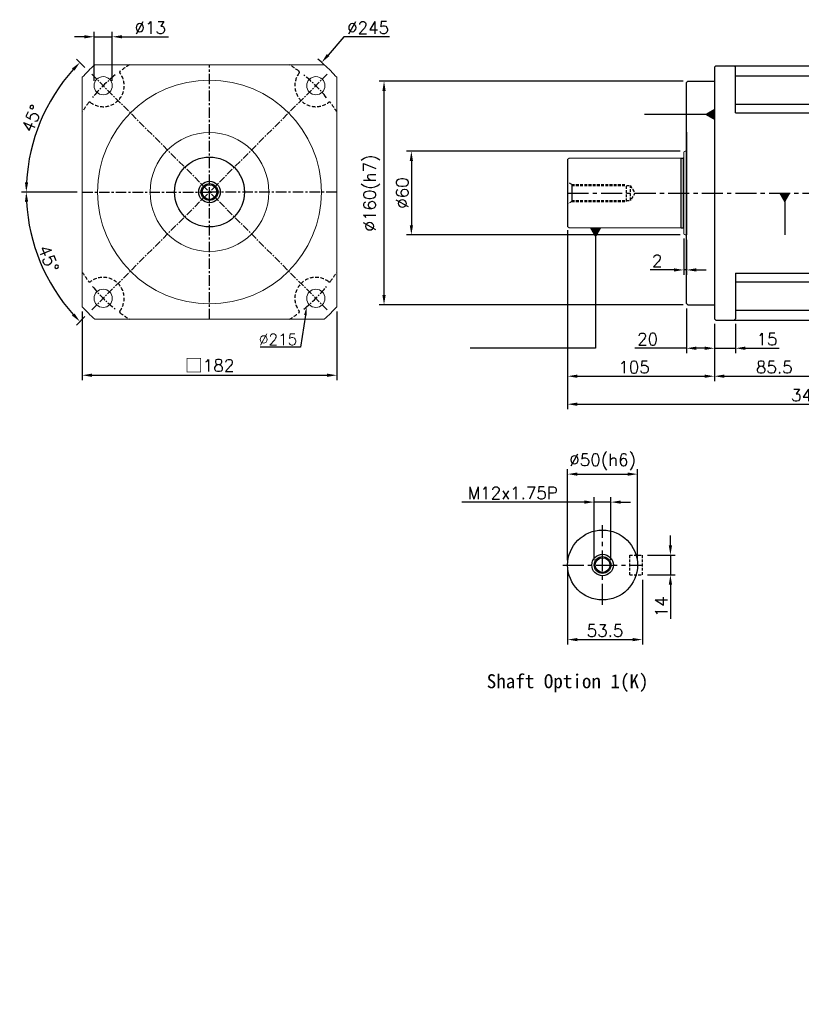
# Model space of a CAD drawing. Header units: millimetres. Extents: x -310 to 799, y -19 to 708.
# Tile 1 of 2: x -310 to 249, y -19 to 685. Entities that reach past the tile are written whole.
import ezdxf
from ezdxf import colors
from ezdxf.entities.mleader import LeaderData, LeaderLine
from ezdxf.math import Vec2, Vec3

# ---------------------------------------------------------------- set-up
doc = ezdxf.new("R2010")
doc.units = ezdxf.units.MM
doc.header["$LTSCALE"] = 4
for name, pattern in [('CENTER', [2, 1.25, -0.25, 0.25, -0.25]), ('DASHED', [0.75, 0.5, -0.25]), ('DASHED2', [9.525, 6.35, -3.175])]:
    doc.linetypes.add(name, pattern=pattern)
for name, color, linetype in [('DIM', 6, 'Continuous'), ('MF150X1-011', 7, 'Continuous'), ('MF150X1-012', 7, 'Continuous'), ('MF180X1-012', 7, 'Continuous'), ('圖框', 7, 'Continuous')]:
    doc.layers.add(name, color=color, linetype=linetype)
doc.styles.get("Standard").update_dxf_attribs({"font": 'romans.shx'})
doc.dimstyles.new('R', dxfattribs={"dimscale": 3.5, "dimtxt": 2.5, "dimasz": 2, "dimexe": 1, "dimexo": 1, "dimgap": 0.6, "dimtad": 1, "dimtoh": 1, "dimdec": 4, "dimdsep": 46, "dimtxsty": 'Standard', "dimcen": 0.5, "dimdle": 1, "dimclrt": 7, "dimadec": 4, "dimazin": 2, "dimtfac": 1, "dimtdec": 4, "dimtofl": 0, "dimtmove": 0, "dimatfit": 3, "dimfxl": 1, "dimtolj": 1, "dimarcsym": 0})
doc.dimstyles.get("Standard").update_dxf_attribs({"dimscale": 3.5, "dimtxt": 2.5, "dimasz": 2, "dimexe": 1, "dimexo": 1, "dimgap": 0.6, "dimtad": 1, "dimdec": 4, "dimdsep": 46, "dimtxsty": 'Standard', "dimcen": 0.5, "dimdle": 1, "dimclrt": 7, "dimadec": 4, "dimazin": 2, "dimtfac": 1, "dimtdec": 4, "dimtofl": 0, "dimtmove": 0, "dimatfit": 3, "dimfxl": 1, "dimtolj": 1, "dimarcsym": 0})

# ---------------------------------------------------------------- blocks, each defined once
blk = doc.blocks.new('*D115')
at = {"layer": 'Defpoints', "color": 0, "ltscale": 2}
for p in [(112.9, 339.94), (100.9, 294.94), (112.9, 294.94)]:
    blk.add_point(p, dxfattribs=at)
at = {"layer": 'DIM', "color": 0, "lineweight": -2, "ltscale": 2}
for p, q in [((93.9, 339.94), (6.21, 339.94)), ((100.9, 298.44), (100.9, 343.44)), ((112.9, 339.94), (100.9, 339.94)), ((112.9, 298.44), (112.9, 343.44)), ((119.9, 339.94), (126.9, 339.94))]:
    blk.add_line(p, q, dxfattribs=at)
at = {"layer": 'DIM', "color": 0, "ltscale": 2}
for points in [[(93.9, 341.11), (93.9, 338.78), (100.9, 339.94)], [(119.9, 341.11), (119.9, 338.78), (112.9, 339.94)]]:
    blk.add_solid(points, dxfattribs=at)
at = {"layer": 'DIM', "color": 7, "ltscale": 2, "insert": (42.68, 346.42), "char_height": 8.75, "attachment_point": 5}
blk.add_mtext('\\A1;M12x1.75P', dxfattribs=at)
blk = doc.blocks.new('*D116')
at = {"layer": 'Defpoints', "color": 0, "ltscale": 2}
for p in [(131.9, 359.94), (81.9, 294.94), (131.9, 294.94)]:
    blk.add_point(p, dxfattribs=at)
at = {"layer": 'DIM', "color": 0, "lineweight": -2, "ltscale": 2}
for p, q in [((81.9, 298.44), (81.9, 363.44)), ((88.9, 359.94), (124.9, 359.94)), ((131.9, 298.44), (131.9, 363.44))]:
    blk.add_line(p, q, dxfattribs=at)
at = {"layer": 'DIM', "color": 0, "ltscale": 2}
for points in [[(88.9, 361.11), (88.9, 358.78), (81.9, 359.94)], [(124.9, 361.11), (124.9, 358.78), (131.9, 359.94)]]:
    blk.add_solid(points, dxfattribs=at)
at = {"layer": 'DIM', "color": 7, "ltscale": 2, "insert": (106.9, 368.71), "char_height": 8.75, "attachment_point": 5}
blk.add_mtext('\\A1;%%C50(h6)', dxfattribs=at)
blk = doc.blocks.new('*D117')
at = {"layer": 'Defpoints', "color": 0, "ltscale": 2}
for p in [(81.9, 294.94), (135.4, 287.94), (135.4, 241.62)]:
    blk.add_point(p, dxfattribs=at)
at = {"layer": 'DIM', "color": 0, "lineweight": -2, "ltscale": 2}
for p, q in [((81.9, 291.44), (81.9, 238.12)), ((135.4, 284.44), (135.4, 238.12)), ((88.9, 241.62), (128.4, 241.62))]:
    blk.add_line(p, q, dxfattribs=at)
at = {"layer": 'DIM', "color": 0, "ltscale": 2}
for points in [[(88.9, 242.78), (88.9, 240.45), (81.9, 241.62)], [(128.4, 242.78), (128.4, 240.45), (135.4, 241.62)]]:
    blk.add_solid(points, dxfattribs=at)
at = {"layer": 'DIM', "color": 7, "ltscale": 2, "insert": (108.65, 248.09), "char_height": 8.75, "attachment_point": 5}
blk.add_mtext('\\A1;53.5', dxfattribs=at)
blk = doc.blocks.new('*D118')
at = {"layer": 'Defpoints', "color": 0, "ltscale": 2}
for p in [(135.4, 301.94), (135.4, 287.94), (155.4, 287.94)]:
    blk.add_point(p, dxfattribs=at)
at = {"layer": 'DIM', "color": 0, "lineweight": -2, "ltscale": 2}
for p, q in [((155.4, 308.94), (155.4, 315.94)), ((138.9, 301.94), (158.9, 301.94)), ((155.4, 301.94), (155.4, 287.94)), ((138.9, 287.94), (158.9, 287.94)), ((155.4, 280.94), (155.4, 256.41))]:
    blk.add_line(p, q, dxfattribs=at)
at = {"layer": 'DIM', "color": 0, "ltscale": 2}
for points in [[(154.23, 308.94), (156.57, 308.94), (155.4, 301.94)], [(154.23, 280.94), (156.57, 280.94), (155.4, 287.94)]]:
    blk.add_solid(points, dxfattribs=at)
at = {"layer": 'DIM', "color": 7, "ltscale": 2, "insert": (148.92, 265.18), "char_height": 8.75, "attachment_point": 5, "rotation": 90}
blk.add_mtext('\\A1;14', dxfattribs=at)
blk = doc.blocks.new('*D94')
at = {"layer": 'Defpoints', "color": 0, "ltscale": 2}
for p in [(165.9, 590.94), (-29.79, 530.94), (165.9, 530.94)]:
    blk.add_point(p, dxfattribs=at)
at = {"layer": 'DIM', "color": 0, "lineweight": -2, "ltscale": 2}
for p, q in [((162.4, 590.94), (-33.29, 590.94)), ((-29.79, 583.94), (-29.79, 537.94)), ((162.4, 530.94), (-33.29, 530.94))]:
    blk.add_line(p, q, dxfattribs=at)
at = {"layer": 'DIM', "color": 0, "ltscale": 2}
for points in [[(-30.96, 583.94), (-28.62, 583.94), (-29.79, 590.94)], [(-30.96, 537.94), (-28.62, 537.94), (-29.79, 530.94)]]:
    blk.add_solid(points, dxfattribs=at)
at = {"layer": 'DIM', "color": 7, "ltscale": 2, "insert": (-36.27, 560.93), "char_height": 8.75, "attachment_point": 5, "rotation": 90}
blk.add_mtext('\\A1;%%C60', dxfattribs=at)
blk = doc.blocks.new('*D95')
at = {"layer": 'Defpoints', "color": 0, "ltscale": 2}
for p in [(-49.33, 640.94), (167.9, 640.94), (167.9, 480.94)]:
    blk.add_point(p, dxfattribs=at)
at = {"layer": 'DIM', "color": 0, "lineweight": -2, "ltscale": 2}
for p, q in [((164.4, 640.94), (-52.83, 640.94)), ((-49.33, 487.94), (-49.33, 633.94)), ((164.4, 480.94), (-52.83, 480.94))]:
    blk.add_line(p, q, dxfattribs=at)
at = {"layer": 'DIM', "color": 0, "ltscale": 2}
for points in [[(-50.5, 633.94), (-48.17, 633.94), (-49.33, 640.94)], [(-50.5, 487.94), (-48.17, 487.94), (-49.33, 480.94)]]:
    blk.add_solid(points, dxfattribs=at)
at = {"layer": 'DIM', "color": 7, "ltscale": 2, "insert": (-58.1, 560.94), "char_height": 8.75, "attachment_point": 5, "rotation": 90}
blk.add_mtext('\\A1;%%C160(h7)', dxfattribs=at)
blk = doc.blocks.new('*D96')
at = {"layer": 'Defpoints', "color": 0, "ltscale": 2}
for p in [(166.9, 481.94), (186.9, 470.94), (186.9, 449.94)]:
    blk.add_point(p, dxfattribs=at)
at = {"layer": 'DIM', "color": 0, "lineweight": -2, "ltscale": 2}
for p, q in [((166.9, 478.44), (166.9, 446.44)), ((186.9, 467.44), (186.9, 446.44)), ((166.9, 449.94), (129.9, 449.94)), ((179.9, 449.94), (173.9, 449.94))]:
    blk.add_line(p, q, dxfattribs=at)
at = {"layer": 'DIM', "color": 0, "ltscale": 2}
for points in [[(173.9, 451.11), (173.9, 448.78), (166.9, 449.94)], [(179.9, 451.11), (179.9, 448.78), (186.9, 449.94)]]:
    blk.add_solid(points, dxfattribs=at)
at = {"layer": 'DIM', "color": 7, "ltscale": 2, "insert": (139.08, 456.42), "char_height": 8.75, "attachment_point": 5}
blk.add_mtext('\\A1;20', dxfattribs=at)
blk = doc.blocks.new('*D97')
at = {"layer": 'Defpoints', "color": 0, "ltscale": 2}
for p in [(81.9, 537.94), (186.9, 470.94), (186.9, 429.94)]:
    blk.add_point(p, dxfattribs=at)
at = {"layer": 'DIM', "color": 0, "lineweight": -2, "ltscale": 2}
for p, q in [((81.9, 534.44), (81.9, 426.44)), ((186.9, 467.44), (186.9, 426.44)), ((88.9, 429.94), (179.9, 429.94))]:
    blk.add_line(p, q, dxfattribs=at)
at = {"layer": 'DIM', "color": 0, "ltscale": 2}
for points in [[(88.9, 431.11), (88.9, 428.78), (81.9, 429.94)], [(179.9, 431.11), (179.9, 428.78), (186.9, 429.94)]]:
    blk.add_solid(points, dxfattribs=at)
at = {"layer": 'DIM', "color": 7, "ltscale": 2, "insert": (129.4, 436.42), "char_height": 8.75, "attachment_point": 5}
blk.add_mtext('\\A1;105', dxfattribs=at)
blk = doc.blocks.new('*D98')
at = {"layer": 'Defpoints', "color": 0, "ltscale": 2}
for p in [(186.9, 470.94), (272.4, 470.94), (272.4, 429.94)]:
    blk.add_point(p, dxfattribs=at)
at = {"layer": 'DIM', "color": 0, "lineweight": -2, "ltscale": 2}
for p, q in [((186.9, 467.44), (186.9, 426.44)), ((272.4, 467.44), (272.4, 426.44)), ((193.9, 429.94), (265.4, 429.94))]:
    blk.add_line(p, q, dxfattribs=at)
at = {"layer": 'DIM', "color": 0, "ltscale": 2}
for points in [[(193.9, 431.11), (193.9, 428.78), (186.9, 429.94)], [(265.4, 431.11), (265.4, 428.78), (272.4, 429.94)]]:
    blk.add_solid(points, dxfattribs=at)
at = {"layer": 'DIM', "color": 7, "ltscale": 2, "insert": (229.65, 436.42), "char_height": 8.75, "attachment_point": 5}
blk.add_mtext('\\A1;85.5', dxfattribs=at)
blk = doc.blocks.new('*D101')
at = {"layer": 'Defpoints', "color": 0, "ltscale": 2}
for p in [(81.9, 537.94), (423.9, 470.94), (423.9, 409.94)]:
    blk.add_point(p, dxfattribs=at)
at = {"layer": 'DIM', "color": 0, "lineweight": -2, "ltscale": 2}
for p, q in [((81.9, 534.44), (81.9, 406.44)), ((423.9, 467.44), (423.9, 406.44)), ((88.9, 409.94), (416.9, 409.94))]:
    blk.add_line(p, q, dxfattribs=at)
at = {"layer": 'DIM', "color": 0, "ltscale": 2}
for points in [[(88.9, 411.11), (88.9, 408.78), (81.9, 409.94)], [(416.9, 411.11), (416.9, 408.78), (423.9, 409.94)]]:
    blk.add_solid(points, dxfattribs=at)
at = {"layer": 'DIM', "color": 7, "ltscale": 2, "insert": (252.9, 416.42), "char_height": 8.75, "attachment_point": 5}
blk.add_mtext('\\A1;342', dxfattribs=at)
blk = doc.blocks.new('A$C528607CF')
for p, q in [((20, 181), (21, 182)), ((21, 182), (104.5, 182)), ((0, 170), (1, 171)), ((0, 12), (0, 170)), ((1, 171), (20, 171)), ((35, 174.66), (105.5, 174.66)), ((35, 154.53), (105.5, 154.53)), ((35, 148.23), (105.5, 148.23)), ((35, 33.77), (105.5, 33.77)), ((35, 27.47), (105.5, 27.47)), ((0, 12), (1, 11)), ((1, 11), (20, 11)), ((35, 7.34), (105.5, 7.34)), ((21, 0), (34, 0)), ((34, 0), (104.5, 0))]:
    blk.add_line(p, q)
for points in [[(34, 182), (34.33, 181.67), (34.67, 181.33), (35, 181)], [(105.5, 181), (105.17, 181.33), (104.83, 181.67), (104.5, 182)], [(21, 0), (20.67, 0.33), (20.33, 0.67), (20, 1)], [(34, 0), (34.33, 0.33), (34.67, 0.67), (35, 1)], [(105.5, 1), (105.17, 0.67), (104.83, 0.33), (104.5, 0)]]:
    blk.add_open_spline(points, degree=3)
at = {"layer": 'DIM', "color": 0}
blk.add_line((105.5, 1), (105.5, 181), dxfattribs=at)
at = {"layer": 'MF150X1-011'}
for p, q in [((20, 181), (20, 1)), ((35, 148.23), (35, 181)), ((35, 33.77), (35, 1))]:
    blk.add_line(p, q, dxfattribs=at)
blk = doc.blocks.new('*D106')
at = {"layer": 'Defpoints', "color": 0, "ltscale": 2}
for p in [(186.9, 470.94), (201.9, 470.94), (201.9, 449.94)]:
    blk.add_point(p, dxfattribs=at)
at = {"layer": 'DIM', "color": 0, "lineweight": -2, "ltscale": 2}
for p, q in [((186.9, 467.44), (186.9, 446.44)), ((201.9, 467.44), (201.9, 446.44)), ((179.9, 449.94), (172.9, 449.94)), ((186.9, 449.94), (201.9, 449.94)), ((208.9, 449.94), (233.02, 449.94))]:
    blk.add_line(p, q, dxfattribs=at)
at = {"layer": 'DIM', "color": 0, "ltscale": 2}
for points in [[(179.9, 451.11), (179.9, 448.78), (186.9, 449.94)], [(208.9, 451.11), (208.9, 448.78), (201.9, 449.94)]]:
    blk.add_solid(points, dxfattribs=at)
at = {"layer": 'DIM', "color": 7, "ltscale": 2, "insert": (224.46, 456.42), "char_height": 8.75, "attachment_point": 5}
blk.add_mtext('\\A1;15', dxfattribs=at)
blk = doc.blocks.new('*D107')
at = {"layer": 'Defpoints', "color": 0, "ltscale": 2}
for p in [(164.9, 531.94), (166.9, 530.94), (164.9, 505.94)]:
    blk.add_point(p, dxfattribs=at)
at = {"layer": 'DIM', "color": 0, "lineweight": -2, "ltscale": 2}
for p, q in [((164.9, 528.44), (164.9, 502.44)), ((166.9, 527.44), (166.9, 502.44)), ((157.9, 505.94), (140.87, 505.94)), ((166.9, 505.94), (164.9, 505.94)), ((173.9, 505.94), (180.9, 505.94))]:
    blk.add_line(p, q, dxfattribs=at)
at = {"layer": 'DIM', "color": 0, "ltscale": 2}
for points in [[(157.9, 507.11), (157.9, 504.78), (164.9, 505.94)], [(173.9, 507.11), (173.9, 504.78), (166.9, 505.94)]]:
    blk.add_solid(points, dxfattribs=at)
at = {"layer": 'DIM', "color": 7, "ltscale": 2, "insert": (145.88, 512.42), "char_height": 8.75, "attachment_point": 5}
blk.add_mtext('\\A1;2', dxfattribs=at)
blk = doc.blocks.new('*D108')
at = {"layer": 'Defpoints', "color": 0, "ltscale": 2}
for p in [(-93.92, 654.28), (-254.24, 469.02)]:
    blk.add_point(p, dxfattribs=at)
at = {"layer": 'DIM', "color": 0, "lineweight": -2, "ltscale": 2}
for p, q in [((-78.03, 672.65), (-89.34, 659.57)), ((-45.51, 672.65), (-78.03, 672.65)), ((-174.08, 559.9), (-174.08, 563.4)), ((-175.83, 561.65), (-172.33, 561.65))]:
    blk.add_line(p, q, dxfattribs=at)
blk.add_arc((-174.08, 561.65), 122.5, 47.97537, 50.7648, dxfattribs=at)
at = {"layer": 'DIM', "color": 0, "ltscale": 2}
blk.add_solid([(-90.22, 660.34), (-88.46, 658.81), (-93.92, 654.28)], dxfattribs=at)
at = {"layer": 'DIM', "color": 7, "ltscale": 2, "insert": (-60.72, 679.12), "char_height": 8.75, "attachment_point": 5}
blk.add_mtext('\\A1;∅245', dxfattribs=at)
blk = doc.blocks.new('*D109')
at = {"layer": 'Defpoints', "color": 0, "ltscale": 2}
for p in [(-260.7, 648.27), (-287.53, 627.15), (-265.08, 561.65), (-83.08, 561.65), (-87.46, 475.03)]:
    blk.add_point(p, dxfattribs=at)
at = {"layer": 'DIM', "color": 0, "lineweight": -2, "ltscale": 2}
for p, q in [((-263.18, 650.74), (-269.19, 656.75)), ((-268.58, 561.65), (-308.58, 561.65))]:
    blk.add_line(p, q, dxfattribs=at)
blk.add_arc((-174.08, 561.65), 131, 138.06197, 176.93803, dxfattribs=at)
at = {"layer": 'DIM', "color": 0, "ltscale": 2}
for points in [[(-272.38, 650), (-270.68, 648.4), (-266.71, 654.28)], [(-303.73, 568.61), (-306.06, 568.68), (-305.08, 561.65)]]:
    blk.add_solid(points, dxfattribs=at)
at = {"layer": 'DIM', "color": 7, "ltscale": 2, "insert": (-301.09, 614.26), "char_height": 8.75, "attachment_point": 5, "rotation": 67.5}
blk.add_mtext('\\A1;45°', dxfattribs=at)
blk = doc.blocks.new('*D110')
at = {"layer": 'Defpoints', "color": 0, "ltscale": 2}
for p in [(-87.46, 648.27), (-265.08, 561.65), (-83.08, 561.65), (-300.62, 527.74), (-260.7, 475.03)]:
    blk.add_point(p, dxfattribs=at)
at = {"layer": 'DIM', "color": 0, "lineweight": -2, "ltscale": 2}
for p, q in [((-268.58, 561.65), (-308.58, 561.65)), ((-263.18, 472.55), (-269.19, 466.54))]:
    blk.add_line(p, q, dxfattribs=at)
blk.add_arc((-174.08, 561.65), 131, 183.06197, 221.93803, dxfattribs=at)
at = {"layer": 'DIM', "color": 0, "ltscale": 2}
for points in [[(-306.06, 554.62), (-303.73, 554.68), (-305.08, 561.65)], [(-270.68, 474.9), (-272.38, 473.29), (-266.71, 469.02)]]:
    blk.add_solid(points, dxfattribs=at)
at = {"layer": 'DIM', "color": 7, "ltscale": 2, "insert": (-289.13, 513.99), "char_height": 8.75, "attachment_point": 5, "rotation": 292.5}
blk.add_mtext('\\A1;45°', dxfattribs=at)
blk = doc.blocks.new('*D111')
at = {"layer": 'Defpoints', "color": 0, "ltscale": 2}
for p in [(-243.6, 672.65), (-256.6, 637.66), (-243.6, 637.66)]:
    blk.add_point(p, dxfattribs=at)
at = {"layer": 'DIM', "color": 0, "lineweight": -2, "ltscale": 2}
for p, q in [((-256.6, 641.16), (-256.6, 676.15)), ((-243.6, 641.16), (-243.6, 676.15)), ((-263.6, 672.65), (-270.6, 672.65)), ((-256.6, 672.65), (-243.6, 672.65)), ((-236.6, 672.65), (-203.31, 672.65))]:
    blk.add_line(p, q, dxfattribs=at)
at = {"layer": 'DIM', "color": 0, "ltscale": 2}
for points in [[(-263.6, 673.81), (-263.6, 671.48), (-256.6, 672.65)], [(-236.6, 673.81), (-236.6, 671.48), (-243.6, 672.65)]]:
    blk.add_solid(points, dxfattribs=at)
at = {"layer": 'DIM', "color": 7, "ltscale": 2, "insert": (-216.45, 679.12), "char_height": 8.75, "attachment_point": 5}
blk.add_mtext('\\A1;%%C13', dxfattribs=at)
blk = doc.blocks.new('*D112')
at = {"layer": 'Defpoints', "color": 0}
for p in [(-265.08, 479.64), (-83.08, 479.64), (-83.08, 430.65)]:
    blk.add_point(p, dxfattribs=at)
at = {"layer": 'DIM', "color": 0, "lineweight": -2}
for p, q in [((-265.08, 476.14), (-265.08, 427.15)), ((-83.08, 476.14), (-83.08, 427.15)), ((-258.08, 430.65), (-90.08, 430.65))]:
    blk.add_line(p, q, dxfattribs=at)
at = {"layer": 'DIM', "color": 0}
for points in [[(-258.08, 431.81), (-258.08, 429.48), (-265.08, 430.65)], [(-90.08, 431.81), (-90.08, 429.48), (-83.08, 430.65)]]:
    blk.add_solid(points, dxfattribs=at)
at = {"layer": 'DIM', "color": 7, "insert": (-174.08, 437.49), "char_height": 8.75, "attachment_point": 5}
blk.add_mtext('\\A1;{\\fPMingLiU|b0|i0|c136|p18;\\H1.083x;\\C0;□}182', dxfattribs=at)
blk = doc.blocks.new('A$C43C63D3A')
at = {"color": 0, "linetype": 'Continuous', "lineweight": 15}
for p, q in [((173.01, 182), (8.99, 182)), ((0, 8.99), (0, 173.01)), ((182, 8.99), (182, 173.01)), ((8.99, 0), (173.01, 0))]:
    blk.add_line(p, q, dxfattribs=at)
at = {"color": 0, "linetype": 'CENTER', "ltscale": 1.5}
for p, q in [((91, 0), (91, 182)), ((0, 91), (91, 91)), ((182, 91), (91, 91))]:
    blk.add_line(p, q, dxfattribs=at)
at = {"color": 0, "linetype": 'Continuous', "lineweight": 15}
for centre in [(14.99, 167.01), (167.01, 167.01), (14.99, 14.99), (167.01, 14.99)]:
    blk.add_circle(centre, 6.5, dxfattribs=at)
for radius, start, end in [(122.5, 132.02463, 137.97537), (122.5, 42.02463, 47.97537), (80, 90, 270), (80, 270, 90), (42.5, 90, 270), (42.5, 270, 90), (122.5, 222.02463, 227.97537), (122.5, 312.02463, 317.97537)]:
    blk.add_arc((91, 91), radius, start, end, dxfattribs=at)
at = {"layer": 'MF150X1-011', "color": 0, "linetype": 'CENTER'}
for p in [(6.85, 175.15), (175.15, 175.15), (6.85, 6.85), (175.15, 6.85)]:
    blk.add_line(p, (91, 91), dxfattribs=at)
at = {"layer": 'MF150X1-011', "color": 0, "linetype": 'DASHED2', "ltscale": 0.1}
for centre, radius, start, end in [((14.99, 167.01), 15, 232.85276, 37.14724), ((27.74, 176.68), 1, 126.44111, 217.14724), ((91, 91), 107.5, 122.16574, 126.44111), ((91, 91), 107.5, 53.55889, 57.83426), ((167.01, 167.01), 15, 142.85276, 307.14724), ((154.26, 176.68), 1, 322.85276, 53.55889), ((5.32, 154.26), 1, 52.85276, 143.55889), ((176.68, 154.26), 1, 36.44111, 127.14724), ((91, 91), 107.5, 143.55889, 147.83426), ((91, 91), 107.5, 32.16574, 36.44111), ((91, 91), 107.5, 212.16574, 216.44111), ((14.99, 14.99), 15, 322.85276, 127.14724), ((167.01, 14.99), 15, 52.85276, 217.14724), ((91, 91), 107.5, 323.55889, 327.83426), ((5.32, 27.74), 1, 216.44111, 307.14724), ((176.68, 27.74), 1, 232.85276, 323.55889), ((27.74, 5.32), 1, 142.85276, 233.55889), ((91, 91), 107.5, 233.55889, 237.83426), ((91, 91), 107.5, 302.16574, 306.44111), ((154.26, 5.32), 1, 306.44111, 37.14724)]:
    blk.add_arc(centre, radius, start, end, dxfattribs=at)
at = {"layer": 'MF150X1-011', "color": 0, "linetype": 'CENTER'}
for start, end in [(128.86776, 141.13224), (38.86776, 51.13224), (218.86776, 231.13224), (308.86776, 321.13224)]:
    blk.add_arc((91, 91), 107.5, start, end, dxfattribs=at)
blk = doc.blocks.new('A$C75820E9E')
at = {"layer": 'MF180X1-012', "color": 0}
for radius in [25, 7.71, 6, 5.25]:
    blk.add_circle((25, 25), radius, dxfattribs=at)
blk = doc.blocks.new('A$C1AFE346F')
at = {"color": 0, "linetype": 'Continuous', "lineweight": 15}
for p, q in [((83, 72.5), (83, 14.5)), ((84, 73.5), (85, 73.5)), ((0, 67.5), (1, 68.5)), ((1, 68.5), (81, 68.5)), ((1, 18.5), (0, 19.5)), ((81, 18.5), (1, 18.5)), ((85, 13.5), (84, 13.5))]:
    blk.add_line(p, q, dxfattribs=at)
for centre, start, end in [((84, 72.5), 90, 180), ((84, 14.5), 180, 270)]:
    blk.add_arc(centre, 1, start, end, dxfattribs=at)
at = {"layer": 'MF150X1-012', "color": 0}
blk.add_line((0, 67.5), (0, 19.5), dxfattribs=at)
at = {"layer": 'MF180X1-012', "color": 0}
for p, q in [((81, 68.5), (81, 18.5)), ((81.26, 68.4), (82.6, 68.4)), ((81.26, 18.6), (81.26, 68.4)), ((82.6, 68.4), (82.6, 18.6)), ((81.26, 18.6), (82.6, 18.6))]:
    blk.add_line(p, q, dxfattribs=at)
for centre, start, end in [((81.26, 68.8), 228.59038, 270), ((82.6, 68.8), 270, 0), ((81.26, 18.2), 90, 131.40962), ((82.6, 18.2), 0, 90)]:
    blk.add_arc(centre, 0.4, start, end, dxfattribs=at)
at = {"layer": '圖框', "color": 0}
for p in [(85, 87), (85, 0)]:
    blk.add_line(p, (85, 13.5), dxfattribs=at)

msp = doc.modelspace()

# ---------------------------------------------------------------- linework, layer by layer
at = {"color": 0, "linetype": 'DASHED'}
for p, q in [((84.89893, 566.94472), (81.89893, 568.67677)), ((84.89893, 566.94472), (123.89893, 566.94472)), ((84.89893, 566.19472), (126.89893, 566.19472)), ((123.89893, 554.94472), (123.89893, 566.94472)), ((126.89893, 555.69472), (126.89893, 566.19472)), ((126.89893, 566.19472), (129.92993, 560.94472)), ((129.92993, 560.94472), (126.89893, 555.69472)), ((84.89893, 554.94472), (81.89893, 553.21267)), ((84.89893, 555.69472), (126.89893, 555.69472)), ((84.89893, 554.94472), (123.89893, 554.94472))]:
    msp.add_line(p, q, dxfattribs=at)
at = {"color": 0}
msp.add_line((84.89893, 566.94472), (84.89893, 554.94472), dxfattribs=at)
at = {"color": 0, "linetype": 'CENTER', "ltscale": 3}
msp.add_line((81.89893, 560.94472), (423.89893, 560.94472), dxfattribs=at)
at = {"layer": 'MF180X1-012', "color": 0, "linetype": 'CENTER', "ltscale": 3}
for p, q in [((106.89893, 266.44472), (106.89893, 323.44472)), ((78.39893, 294.94472), (135.39893, 294.94472))]:
    msp.add_line(p, q, dxfattribs=at)
at = {"layer": 'MF180X1-012', "color": 0, "linetype": 'DASHED'}
for p, q in [((126.39893, 301.94472), (135.39893, 301.94472)), ((126.39893, 287.94472), (126.39893, 301.94472)), ((135.39893, 287.94472), (135.39893, 301.94472)), ((126.39893, 287.94472), (135.39893, 287.94472))]:
    msp.add_line(p, q, dxfattribs=at)
at = {"layer": 'MF180X1-012', "color": 0}
for radius in [25, 7.7073, 6, 5.25]:
    msp.add_circle((106.89893, 294.94472), radius, dxfattribs=at)

# ---------------------------------------------------------------- block references
at = {"color": 0}
for name, p in [('A$C43C63D3A', (-265.08222, 470.64822)), ('A$C528607CF', (166.89893, 469.94472)), ('A$C75820E9E', (-199.08222, 536.64822))]:
    msp.add_blockref(name, p, dxfattribs=at)
msp.add_blockref('A$C1AFE346F', (81.89893, 517.44472))

# ---------------------------------------------------------------- texts
at = {"color": 0, "insert": (24.09389, 216.85944), "char_height": 10, "width": 155.0957749, "attachment_point": 1}
msp.add_mtext('{\\fDFKai-SB|b1|i0|c0|p65;Shaft Option 1(K)}', dxfattribs=at)
at = {"layer": 'DIM', "color": 7, "char_height": 3.125, "width": 2}
for insert, attachment_point in [((88.33562, 149.09553), 1), ((116.37101, 133.97787), 1), ((11.83562, -4.02947), 9), ((39.87101, -19.14713), 9)]:
    msp.add_mtext('\\A1;', dxfattribs=dict(at, insert=insert, attachment_point=attachment_point))

# ---------------------------------------------------------------- dimensions: what is measured, and where the dimension line sits
at = {"layer": 'DIM', "color": 0, "ltscale": 2}
dim = msp.add_linear_dim(base=(-243.5962, 672.64822), p1=(-256.5962, 637.6622), p2=(-243.5962, 637.6622), text='%%C<>', dimstyle='STANDARD', override={"dimtofl": 1}, dxfattribs=at)
dim.commit()
dim.dimension.update_dxf_attribs({"geometry": '*D111', "text_midpoint": (-216.45454, 679.12322)})
dim = msp.add_diameter_dim_2p(p1=(-254.24308, 469.0173), p2=(-93.92137, 654.27914), dimstyle='R', dxfattribs=at)
dim.commit()
dim.dimension.update_dxf_attribs({"geometry": '*D108', "text_midpoint": (-60.71682, 672.64822), "dimtype": 163})
for base, line1, line2, picture, middle in [((-287.53155, 627.14822), ((-265.08222, 561.64822), (-83.08222, 561.64822)), ((-87.46164, 475.02764), (-260.70281, 648.2688)), '*D109', (-301.09256, 614.25762)), ((-300.61851, 527.74292), ((-260.70281, 475.02764), (-87.46164, 648.2688)), ((-265.08222, 561.64822), (-83.08222, 561.64822)), '*D110', (-289.12832, 513.99457))]:
    dim = msp.add_angular_dim_2l(base=base, line1=line1, line2=line2, dimstyle='STANDARD', dxfattribs=at)
    dim.commit()
    dim.dimension.update_dxf_attribs({"geometry": picture, "text_midpoint": middle})
dim = msp.add_linear_dim(base=(-49.33362, 640.94472), p1=(167.89893, 480.94472), p2=(167.89893, 640.94472), angle=90, text='%%C<>(h7)', dimstyle='STANDARD', dxfattribs=at)
dim.commit()
dim.dimension.update_dxf_attribs({"geometry": '*D95', "text_midpoint": (-58.10029, 560.94472)})
dim = msp.add_linear_dim(base=(-29.79025, 530.94472), p1=(165.89893, 590.94472), p2=(165.89893, 530.94472), angle=90, text='%%C<>', dimstyle='STANDARD', dxfattribs=at)
dim.commit()
dim.dimension.update_dxf_attribs({"geometry": '*D94', "text_midpoint": (-29.79025, 560.9295), "dimtype": 160})
for base, p1, p2, picture, middle in [((186.89893, 429.94472), (81.89893, 537.94472), (186.89893, 470.94472), '*D97', (129.39893, 429.94472)), ((423.89893, 409.94472), (81.89893, 537.94472), (423.89893, 470.94472), '*D101', (252.89893, 409.94472)), ((135.39893, 241.61501), (81.89893, 294.94472), (135.39893, 287.94472), '*D117', (108.64893, 241.61501))]:
    dim = msp.add_linear_dim(base=base, p1=p1, p2=p2, dimstyle='STANDARD', dxfattribs=at)
    dim.commit()
    dim.dimension.update_dxf_attribs({"geometry": picture, "text_midpoint": middle, "dimtype": 160})
for base, p1, p2, picture, middle in [((164.89893, 505.94472), (166.89893, 530.94472), (164.89893, 531.94472), '*D107', (145.88226, 512.41972)), ((201.89893, 449.94472), (186.89893, 470.94472), (201.89893, 470.94472), '*D106', (224.45726, 456.41972))]:
    dim = msp.add_linear_dim(base=base, p1=p1, p2=p2, dimstyle='STANDARD', override={"dimtofl": 1}, dxfattribs=at)
    dim.commit()
    dim.dimension.update_dxf_attribs({"geometry": picture, "text_midpoint": middle})
at = {"layer": 'DIM', "color": 0}
dim = msp.add_linear_dim(base=(-83.08222, 430.64822), p1=(-265.08222, 479.6406), p2=(-83.08222, 479.6406), text='{\\fPMingLiU|b0|i0|c136|p18;\\H1.083x;\\C0;□}<>', dimstyle='STANDARD', dxfattribs=at)
dim.commit()
dim.dimension.update_dxf_attribs({"geometry": '*D112', "text_midpoint": (-174.08222, 430.64822), "dimtype": 160})
at = {"layer": 'DIM', "color": 0, "ltscale": 2}
dim = msp.add_linear_dim(base=(186.89893, 449.94472), p1=(166.89893, 481.94472), p2=(186.89893, 470.94472), dimstyle='STANDARD', override={"dimtofl": 1}, dxfattribs=at)
dim.commit()
dim.dimension.update_dxf_attribs({"geometry": '*D96', "text_midpoint": (139.07893, 449.94472), "dimtype": 160})
dim = msp.add_linear_dim(base=(272.39893, 429.94472), p1=(186.89893, 470.94472), p2=(272.39893, 470.94472), dimstyle='STANDARD', dxfattribs=at)
dim.commit()
dim.dimension.update_dxf_attribs({"geometry": '*D98', "text_midpoint": (229.64893, 436.41972)})
dim = msp.add_linear_dim(base=(131.89893, 359.94472), p1=(81.89893, 294.94472), p2=(131.89893, 294.94472), text='%%C<>(h6)', dimstyle='STANDARD', dxfattribs=at)
dim.commit()
dim.dimension.update_dxf_attribs({"geometry": '*D116', "text_midpoint": (106.89893, 359.94472), "dimtype": 160})
dim = msp.add_linear_dim(base=(112.89893, 339.94472), p1=(100.89893, 294.94472), p2=(112.89893, 294.94472), text='M<>x1.75P', dimstyle='STANDARD', override={"dimtofl": 1}, dxfattribs=at)
dim.commit()
dim.dimension.update_dxf_attribs({"geometry": '*D115', "text_midpoint": (42.6801, 339.94472), "dimtype": 160})
dim = msp.add_linear_dim(base=(155.39893, 287.94472), p1=(135.39893, 301.94472), p2=(135.39893, 287.94472), angle=90, dimstyle='STANDARD', override={"dimtofl": 1}, dxfattribs=at)
dim.commit()
dim.dimension.update_dxf_attribs({"geometry": '*D118', "text_midpoint": (148.92393, 265.17806)})

# ---------------------------------------------------------------- leaders
at = {"layer": 'DIM', "color": 0}
for points, override in [([(186.89893, 617.14428), (136.89893, 617.14428)], {"dimgap": 0.6, "dimtad": 0, "dimldrblk": 'DatumFilled'}), ([(237.10414, 560.94472), (237.10414, 530.94472)], {"dimgap": 0.6, "dimtad": 0, "dimldrblk": 'DatumFilled'}), ([(101.89893, 535.94472), (101.89893, 449.94472), (12.15201, 449.94823)], {"dimldrblk": 'DatumFilled'})]:
    msp.add_leader(points, dimstyle='STANDARD', override=override, dxfattribs=at)
ml = msp.add_multileader_mtext('Standard', dxfattribs=at)
ml.set_content('%%C215')
ml.set_leader_properties()
ml.build(insert=Vec2(0, 0))
ml.multileader.update_dxf_attribs({"text_left_attachment_type": 5, "text_right_attachment_type": 6, "dogleg_length": 0.36, "arrow_head_size": 6})
ctx = ml.context
ctx.base_point, ctx.char_height, ctx.arrow_head_size, ctx.plane_origin = Vec3(-141.17905, 450.64822), 8, 6, Vec3(-104.82886, 474.29777)
ctx.left_attachment, ctx.right_attachment, ctx.text_align_type = 5, 6, 2
notes = []
notes.append((ctx, [(0, (1, 1, 0), (-109.00953, 450.64822), (-1, 0), 0.36, [(0, [(-104.60188, 479.61937)], 0, [])])]))
ctx.mtext.insert, ctx.mtext.alignment, ctx.mtext.flow_direction = Vec3(-111.36953, 460.24822), 3, 5
for ctx, leaders in notes:
    for number, flags, end, landing, length, lines in leaders:
        leader = LeaderData()
        leader.index, (leader.has_last_leader_line, leader.has_dogleg_vector, leader.attachment_direction) = number, flags
        leader.last_leader_point, leader.dogleg_vector, leader.dogleg_length = Vec3(end), Vec3(landing), length
        for number, points, colour, breaks in lines:
            line = LeaderLine()
            line.index, line.vertices, line.color, line.breaks = number, Vec3.list(points), colors.encode_raw_color(colour), breaks
            leader.lines.append(line)
        ctx.leaders.append(leader)

doc.saveas('drawing.dxf')
